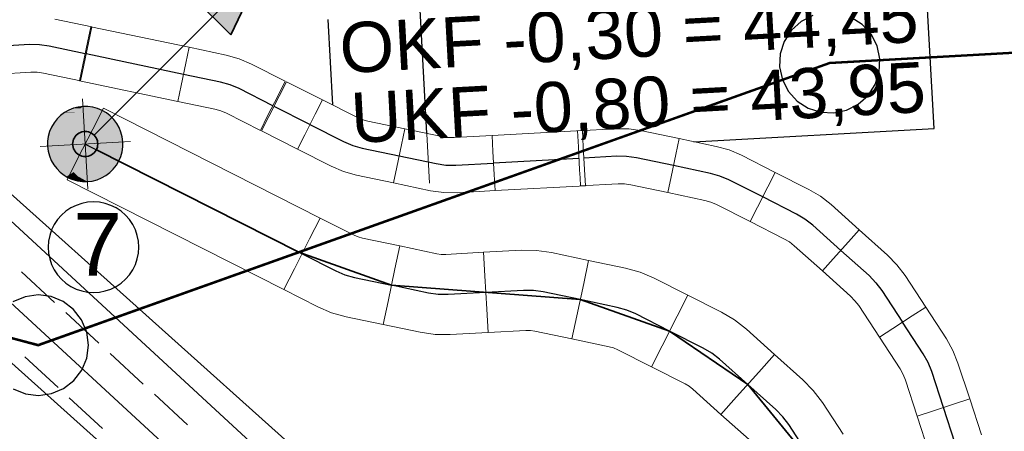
# Model space of a CAD drawing. Extents: x -779 to 790, y -208 to 633.
# Tile 81 of 232: x -128 to -89, y 188 to 205. Entities that reach past the tile are written whole.
import ezdxf
from ezdxf.lldxf.tags import DXFTag

# ---------------------------------------------------------------- set-up
doc = ezdxf.new("R2010")
doc.units = 0
doc.layers.get('0').update_dxf_attribs({"lineweight": 25})
for name, color, linetype, lineweight, true_color in [('01 Höhen im Gebäude - Basis', 7, 'Continuous', 25, 0x848484), ('02 Raster Gebäude-A07F5V4QWF', 7, 'Continuous', 25, 0x848484), ('20 Wasserbecken', 7, 'Continuous', 25, 0x848484), ('20 Zaun innen', 9, 'Continuous', 25, 0x808080), ('ELT Leerrohre', 1, 'Continuous', 35, 0xff0000), ('S_Warmwasser', 1, 'STRICHLINIE2', 35, 0xff0000)]:
    doc.layers.add(name, color=color, linetype=linetype, lineweight=lineweight, true_color=true_color)
for name, color, linetype, lineweight in [('02 Raster Gebäude-A07F5V53WF', 7, 'Continuous', 13), ('SC_Deckendurchbruch', 7, 'Continuous', 25), ('X_Allgemein', 7, 'Continuous', 25), ('X_Text', 7, 'Continuous', 25)]:
    doc.layers.add(name, color=color, linetype=linetype, lineweight=lineweight)
doc.styles.get("Standard").update_dxf_attribs({"font": 'arial.ttf'})
tags = doc.linetypes.add('Strichlinie eng', pattern=[0.115, 0.075, -0.04]).pattern_tags.tags
tags[6:7] = [DXFTag(74, 4), DXFTag(75, 0), DXFTag(340, '0'), DXFTag(46, 1.0), DXFTag(50, 0.0), DXFTag(44, 0.0), DXFTag(45, 0.0)]
tags[4:5] = [DXFTag(74, 4), DXFTag(75, 0), DXFTag(340, '0'), DXFTag(46, 1.0), DXFTag(50, 0.0), DXFTag(44, 0.0), DXFTag(45, 0.0)]
tags = doc.linetypes.add('STRICHLINIE2', pattern=[9.525, 6.35, -3.175]).pattern_tags.tags
tags[6:7] = [DXFTag(74, 4), DXFTag(75, 0), DXFTag(340, '0'), DXFTag(46, 0.0), DXFTag(50, 0.0), DXFTag(44, 0.0), DXFTag(45, 0.0)]
tags[4:5] = [DXFTag(74, 4), DXFTag(75, 0), DXFTag(340, '0'), DXFTag(46, 0.0), DXFTag(50, 0.0), DXFTag(44, 0.0), DXFTag(45, 0.0)]
tags = doc.linetypes.add('Strichpunkt', pattern=[1, 0.5, -0.25, 0, -0.25]).pattern_tags.tags
tags[10:11] = [DXFTag(74, 4), DXFTag(75, 0), DXFTag(340, '0'), DXFTag(46, 1.0), DXFTag(50, 0.0), DXFTag(44, 0.0), DXFTag(45, 0.0)]
tags[8:9] = [DXFTag(74, 4), DXFTag(75, 0), DXFTag(340, '0'), DXFTag(46, 1.0), DXFTag(50, 0.0), DXFTag(44, 0.0), DXFTag(45, 0.0)]
tags[6:7] = [DXFTag(74, 4), DXFTag(75, 0), DXFTag(340, '0'), DXFTag(46, 1.0), DXFTag(50, 0.0), DXFTag(44, 0.0), DXFTag(45, 0.0)]
tags[4:5] = [DXFTag(74, 4), DXFTag(75, 0), DXFTag(340, '0'), DXFTag(46, 1.0), DXFTag(50, 0.0), DXFTag(44, 0.0), DXFTag(45, 0.0)]
tags = doc.linetypes.add('STRICHPUNKT2', pattern=[12.7, 6.35, -3.175, 0, -3.175]).pattern_tags.tags
tags[10:11] = [DXFTag(74, 4), DXFTag(75, 0), DXFTag(340, '0'), DXFTag(46, 0.0), DXFTag(50, 0.0), DXFTag(44, 0.0), DXFTag(45, 0.0)]
tags[8:9] = [DXFTag(74, 4), DXFTag(75, 0), DXFTag(340, '0'), DXFTag(46, 0.0), DXFTag(50, 0.0), DXFTag(44, 0.0), DXFTag(45, 0.0)]
tags[6:7] = [DXFTag(74, 4), DXFTag(75, 0), DXFTag(340, '0'), DXFTag(46, 0.0), DXFTag(50, 0.0), DXFTag(44, 0.0), DXFTag(45, 0.0)]
tags[4:5] = [DXFTag(74, 4), DXFTag(75, 0), DXFTag(340, '0'), DXFTag(46, 0.0), DXFTag(50, 0.0), DXFTag(44, 0.0), DXFTag(45, 0.0)]
tags = doc.linetypes.add('Wipeout_Contour-A07F5V4SWF', pattern=[1, 0, -1]).pattern_tags.tags
tags[6:7] = [DXFTag(74, 4), DXFTag(75, 0), DXFTag(340, '0'), DXFTag(46, 1.0), DXFTag(50, 0.0), DXFTag(44, 0.0), DXFTag(45, 0.0)]
tags[4:5] = [DXFTag(74, 4), DXFTag(75, 0), DXFTag(340, '0'), DXFTag(46, 1.0), DXFTag(50, 0.0), DXFTag(44, 0.0), DXFTag(45, 0.0)]

# ---------------------------------------------------------------- blocks, each defined once
blk = doc.blocks.new('Referenz-A07F5V4VWF', base_point=(-401.415, -176.34))
at = {"color": 0, "linetype": 'ByBlock', "lineweight": -2, "ltscale": 12.5}
for p, q in [((-129.14, 198.692), (-106.666, 178.549)), ((-104.243, 176.378), (-129.14, 198.692)), ((-107.967, 179.716), (-129.14, 198.692)), ((-128.754, 191.631), (-111.305, 175.992))]:
    blk.add_line(p, q, dxfattribs=at)
at = {"layer": '01 Höhen im Gebäude - Basis', "color": 0, "linetype": 'Wipeout_Contour-A07F5V4SWF', "lineweight": -2, "ltscale": 1.625}
for p, q in [((-91.514, 200.51), (-91.824, 206.159)), ((-115.65, 204.856), (-115.464, 201.45)), ((-101.074, 199.987), (-91.514, 200.51))]:
    blk.add_line(p, q, dxfattribs=at)
at = {"layer": '02 Raster Gebäude-A07F5V4QWF', "color": 0, "linetype": 'Strichpunkt', "lineweight": -2, "ltscale": 0.405}
blk.add_line((-111.701, 200.314), (-112.002, 205.825), dxfattribs=at)
at = {"layer": '20 Wasserbecken', "color": 0, "linetype": 'Strichlinie eng', "lineweight": -2, "ltscale": 0.21125}
blk.add_line((-129.14, 198.692), (-104.243, 176.378), dxfattribs=at)
at = {"layer": '20 Wasserbecken', "color": 0, "lineweight": -2}
for p, q in [((-104.243, 176.378), (-129.14, 198.692)), ((-108.755, 178.837), (-129.08, 197.579)), ((-126.522, 193.588), (-127.845, 194.808)), ((-110.357, 177.049), (-128.891, 194.141)), ((-124.757, 191.961), (-126.081, 193.181)), ((-128.754, 191.631), (-111.305, 175.992)), ((-126.384, 190.196), (-127.708, 191.417)), ((-122.993, 190.334), (-124.316, 191.554)), ((-124.62, 188.569), (-125.943, 189.789)), ((-121.228, 188.706), (-122.551, 189.927))]:
    blk.add_line(p, q, dxfattribs=at)
at = {"layer": '01 Höhen im Gebäude - Basis', "color": 0, "linetype": 'ByBlock', "lineweight": -2, "ltscale": 0.21125, "char_height": 2.00026, "attachment_point": 1, "rotation": 3.132}
for s, insert in [('{\\fArial;OKF -0,30 = 44,45}', (-115.233, 204.706)), ('{\\fArial;UKF -0,80 = 43,95}', (-114.787, 201.926))]:
    blk.add_mtext(s, dxfattribs=dict(at, insert=insert))
blk = doc.blocks.new('Referenz-A07F5V59WF', base_point=(-759.499, -206.186))
at = {"layer": '02 Raster Gebäude-A07F5V53WF', "color": 0, "linetype": 'Continuous', "ltscale": 117.000008}
for p, q in [((-111.594, 198.332), (-113.78, 238.269)), ((-95.667, 203.128), (-45.745, 205.86)), ((-127.176, 191.881), (-95.667, 203.128)), ((-160.836, 200.776), (-127.176, 191.881))]:
    blk.add_line(p, q, dxfattribs=at)
at = {"layer": '20 Zaun innen', "color": 0, "linetype": 'Continuous', "lineweight": -2, "ltscale": 225.000015}
for p, q in [((-45.744, 205.88), (-95.671, 203.148)), ((-95.663, 203.108), (-45.745, 205.84)), ((-96.339, 205.011), (-96.804, 204.773)), ((-96.804, 204.773), (-97.191, 204.423)), ((-94.372, 204.652), (-94.811, 204.935)), ((-94.022, 204.265), (-94.372, 204.652)), ((-97.191, 204.423), (-97.474, 203.984)), ((-93.783, 203.8), (-94.022, 204.265)), ((-97.474, 203.984), (-97.634, 203.487)), ((-97.634, 203.487), (-97.66, 202.966)), ((-93.674, 203.29), (-93.783, 203.8)), ((-95.671, 203.148), (-127.177, 191.902)), ((-127.175, 191.86), (-95.663, 203.108)), ((-93.7, 202.768), (-93.674, 203.29)), ((-97.66, 202.966), (-97.55, 202.456)), ((-93.86, 202.271), (-93.7, 202.768)), ((-97.55, 202.456), (-97.312, 201.991)), ((-94.143, 201.833), (-93.86, 202.271)), ((-97.312, 201.991), (-96.962, 201.604)), ((-96.962, 201.604), (-96.523, 201.321)), ((-94.995, 201.244), (-94.53, 201.483)), ((-94.53, 201.483), (-94.143, 201.833)), ((-96.523, 201.321), (-96.026, 201.161)), ((-96.026, 201.161), (-95.505, 201.135)), ((-95.505, 201.135), (-94.995, 201.244)), ((-127.177, 191.902), (-160.84, 200.797)), ((-160.831, 200.754), (-127.175, 191.86)), ((-127.7, 193.811), (-128.182, 193.61)), ((-127.183, 193.881), (-127.7, 193.811)), ((-126.665, 193.815), (-127.183, 193.881)), ((-126.182, 193.617), (-126.665, 193.815)), ((-125.767, 193.3), (-126.182, 193.617)), ((-125.447, 192.887), (-125.767, 193.3)), ((-125.246, 192.405), (-125.447, 192.887)), ((-125.176, 191.888), (-125.246, 192.405)), ((-125.242, 191.37), (-125.176, 191.888)), ((-125.44, 190.887), (-125.242, 191.37)), ((-125.757, 190.472), (-125.44, 190.887)), ((-128.17, 190.146), (-127.687, 189.948)), ((-126.652, 189.951), (-126.17, 190.153)), ((-126.17, 190.153), (-125.757, 190.472)), ((-127.687, 189.948), (-127.169, 189.881)), ((-127.169, 189.881), (-126.652, 189.951))]:
    blk.add_line(p, q, dxfattribs=at)
blk = doc.blocks.new('Einzeiliger Text-A07F5VCPWF', base_point=(-125.784, 194.653))
at = {"color": 0, "lineweight": -2, "insert": (-125.784, 197.153), "char_height": 2.5, "attachment_point": 1}
blk.add_mtext('{\\fArial;7}', dxfattribs=at)
blk = doc.blocks.new('Kreis-A07F5VCRWF', base_point=(-126.779, 193.98))
at = {"color": 0, "linetype": 'ByBlock', "lineweight": -2, "ltscale": 0.25}
for p, q in [((-125.211, 197.572), (-125.442, 197.526)), ((-124.975, 197.587), (-125.211, 197.572)), ((-124.74, 197.572), (-124.975, 197.587)), ((-124.508, 197.526), (-124.74, 197.572)), ((-126.073, 197.214), (-126.25, 197.059)), ((-125.877, 197.346), (-126.073, 197.214)), ((-125.665, 197.45), (-125.877, 197.346)), ((-125.442, 197.526), (-125.665, 197.45)), ((-124.285, 197.45), (-124.508, 197.526)), ((-124.074, 197.346), (-124.285, 197.45)), ((-123.877, 197.214), (-124.074, 197.346)), ((-123.7, 197.059), (-123.877, 197.214)), ((-126.406, 196.882), (-126.537, 196.685)), ((-126.25, 197.059), (-126.406, 196.882)), ((-123.544, 196.882), (-123.7, 197.059)), ((-123.413, 196.685), (-123.544, 196.882)), ((-126.641, 196.474), (-126.717, 196.25)), ((-126.537, 196.685), (-126.641, 196.474)), ((-123.309, 196.474), (-123.413, 196.685)), ((-123.233, 196.25), (-123.309, 196.474)), ((-126.763, 196.019), (-126.779, 195.784)), ((-126.717, 196.25), (-126.763, 196.019)), ((-123.187, 196.019), (-123.233, 196.25)), ((-123.172, 195.784), (-123.187, 196.019)), ((-126.779, 195.784), (-126.763, 195.548)), ((-123.187, 195.548), (-123.172, 195.784)), ((-126.763, 195.548), (-126.717, 195.317)), ((-126.717, 195.317), (-126.641, 195.094)), ((-123.309, 195.094), (-123.233, 195.317)), ((-123.233, 195.317), (-123.187, 195.548)), ((-126.641, 195.094), (-126.537, 194.882)), ((-126.537, 194.882), (-126.406, 194.686)), ((-123.544, 194.686), (-123.413, 194.882)), ((-123.413, 194.882), (-123.309, 195.094)), ((-126.406, 194.686), (-126.25, 194.509)), ((-126.25, 194.509), (-126.073, 194.353)), ((-123.877, 194.353), (-123.7, 194.509)), ((-123.7, 194.509), (-123.544, 194.686)), ((-126.073, 194.353), (-125.877, 194.222)), ((-125.877, 194.222), (-125.665, 194.118)), ((-125.665, 194.118), (-125.442, 194.042)), ((-125.442, 194.042), (-125.211, 193.996)), ((-124.74, 193.996), (-124.508, 194.042)), ((-124.508, 194.042), (-124.285, 194.118)), ((-124.285, 194.118), (-124.074, 194.222)), ((-124.074, 194.222), (-123.877, 194.353)), ((-125.211, 193.996), (-124.975, 193.98)), ((-124.975, 193.98), (-124.74, 193.996))]:
    blk.add_line(p, q, dxfattribs=at)

msp = doc.modelspace()

# ---------------------------------------------------------------- linework, layer by layer
at = {"layer": 'ELT Leerrohre', "color": 1, "lineweight": 13, "true_color": 0xff0000}
for p, q in [((-125.043, 204.56), (-126.517, 204.87)), ((-125.213, 203.938), (-125.08, 204.568)), ((-125.175, 203.93), (-125.043, 204.56)), ((-121.166, 203.746), (-125.08, 204.568)), ((-125.4, 203.046), (-125.213, 203.938)), ((-125.363, 203.038), (-125.175, 203.93)), ((-121.298, 203.115), (-121.166, 203.746)), ((-121.298, 203.115), (-121.166, 203.746)), ((-119.692, 203.436), (-121.166, 203.746)), ((-119.175, 203.292), (-119.692, 203.436)), ((-125.533, 202.415), (-125.4, 203.046)), ((-125.495, 202.407), (-125.363, 203.038)), ((-121.486, 202.223), (-121.298, 203.115)), ((-121.486, 202.223), (-121.298, 203.115)), ((-118.682, 203.081), (-119.175, 203.292)), ((-117.339, 202.4), (-118.682, 203.081)), ((-128.967, 202.673), (-127.464, 202.755)), ((-127.215, 202.752), (-127.464, 202.755)), ((-126.969, 202.717), (-127.215, 202.752)), ((-126.969, 202.717), (-125.495, 202.407)), ((-125.533, 202.415), (-121.618, 201.593)), ((-117.63, 201.826), (-117.339, 202.4)), ((-117.583, 201.802), (-117.292, 202.377)), ((-115.864, 201.653), (-117.292, 202.377)), ((-121.618, 201.593), (-121.486, 202.223)), ((-121.618, 201.593), (-121.486, 202.223)), ((-121.618, 201.593), (-120.144, 201.283)), ((-118.042, 201.013), (-117.63, 201.826)), ((-117.995, 200.989), (-117.583, 201.802)), ((-116.156, 201.079), (-115.864, 201.653)), ((-115.864, 201.653), (-116.156, 201.079)), ((-114.521, 200.973), (-115.864, 201.653)), ((-124.583, 201.322), (-125.006, 200.486)), ((-115.948, 196.947), (-124.583, 201.322)), ((-119.905, 201.216), (-120.144, 201.283)), ((-119.676, 201.118), (-119.905, 201.216)), ((-119.676, 201.118), (-118.333, 200.438)), ((-116.568, 200.266), (-116.156, 201.079)), ((-116.156, 201.079), (-116.568, 200.266)), ((-118.333, 200.438), (-118.042, 201.013)), ((-118.286, 200.414), (-117.995, 200.989)), ((-114.521, 200.973), (-114.292, 200.875)), ((-114.292, 200.875), (-114.053, 200.808)), ((-112.579, 200.499), (-114.053, 200.808)), ((-125.006, 200.486), (-125.606, 199.303)), ((-118.286, 200.414), (-116.859, 199.691)), ((-112.579, 200.499), (-112.712, 199.868)), ((-112.579, 200.499), (-112.712, 199.868)), ((-111.106, 200.189), (-112.579, 200.499)), ((-105.513, 200.43), (-109.107, 200.233)), ((-104.205, 200.502), (-105.709, 200.42)), ((-105.674, 199.776), (-105.709, 200.42)), ((-105.495, 200.11), (-105.513, 200.43)), ((-103.669, 200.496), (-104.205, 200.502)), ((-103.138, 200.42), (-103.669, 200.496)), ((-101.664, 200.111), (-103.138, 200.42)), ((-116.859, 199.691), (-116.568, 200.266)), ((-116.568, 200.266), (-116.859, 199.691)), ((-111.106, 200.189), (-110.859, 200.154)), ((-110.859, 200.154), (-110.611, 200.151)), ((-109.107, 200.233), (-110.611, 200.151)), ((-109.107, 200.233), (-109.072, 199.59)), ((-109.072, 199.59), (-109.107, 200.233)), ((-105.477, 199.787), (-105.495, 200.107)), ((-101.797, 199.48), (-101.664, 200.111)), ((-101.797, 199.48), (-101.664, 200.111)), ((-100.19, 199.801), (-101.664, 200.111)), ((-116.859, 199.691), (-115.515, 199.01)), ((-112.712, 199.868), (-112.899, 198.976)), ((-112.712, 199.868), (-112.899, 198.976)), ((-109.072, 199.59), (-109.022, 198.68)), ((-109.022, 198.68), (-109.072, 199.59)), ((-105.624, 198.866), (-105.674, 199.776)), ((-105.428, 198.877), (-105.477, 199.787)), ((-99.674, 199.657), (-100.19, 199.801)), ((-99.181, 199.446), (-99.674, 199.657)), ((-125.606, 199.303), (-126.029, 198.467)), ((-101.984, 198.588), (-101.797, 199.48)), ((-101.984, 198.588), (-101.797, 199.48)), ((-97.837, 198.765), (-99.181, 199.446)), ((-115.515, 199.01), (-115.022, 198.8)), ((-115.022, 198.8), (-114.506, 198.655)), ((-112.899, 198.976), (-113.032, 198.346)), ((-112.899, 198.976), (-113.032, 198.346)), ((-105.606, 198.546), (-105.624, 198.866)), ((-105.392, 198.233), (-105.428, 198.877)), ((-98.128, 198.191), (-97.837, 198.765)), ((-98.128, 198.191), (-97.837, 198.765)), ((-96.494, 198.085), (-97.837, 198.765)), ((-126.029, 198.467), (-117.394, 194.093)), ((-114.506, 198.655), (-113.032, 198.346)), ((-113.032, 198.346), (-111.558, 198.036)), ((-109.022, 198.68), (-108.987, 198.037)), ((-108.987, 198.037), (-109.022, 198.68)), ((-105.589, 198.223), (-105.606, 198.543)), ((-102.117, 197.958), (-101.984, 198.588)), ((-102.117, 197.958), (-101.984, 198.588)), ((-111.558, 198.036), (-111.027, 197.96)), ((-111.027, 197.96), (-110.491, 197.954)), ((-110.491, 197.954), (-108.987, 198.037)), ((-108.987, 198.037), (-105.392, 198.233)), ((-105.589, 198.223), (-104.085, 198.305)), ((-103.837, 198.303), (-104.085, 198.305)), ((-103.59, 198.268), (-103.837, 198.303)), ((-103.59, 198.268), (-102.117, 197.958)), ((-102.117, 197.958), (-100.643, 197.648)), ((-98.54, 197.378), (-98.128, 198.191)), ((-98.54, 197.378), (-98.128, 198.191)), ((-96.032, 197.812), (-96.494, 198.085)), ((-100.404, 197.581), (-100.643, 197.648)), ((-100.175, 197.484), (-100.404, 197.581)), ((-95.61, 197.481), (-96.032, 197.812)), ((-100.175, 197.484), (-98.832, 196.803)), ((-98.832, 196.803), (-98.54, 197.378)), ((-98.832, 196.803), (-98.54, 197.378)), ((-94.489, 196.476), (-95.61, 197.481)), ((-115.948, 196.947), (-116.371, 196.111)), ((-115.948, 196.947), (-116.371, 196.111)), ((-114.604, 196.266), (-115.948, 196.947)), ((-98.832, 196.803), (-97.488, 196.122)), ((-94.489, 196.476), (-94.919, 195.996)), ((-94.919, 195.996), (-94.489, 196.476)), ((-93.367, 195.47), (-94.489, 196.476)), ((-116.371, 196.111), (-116.97, 194.929)), ((-116.371, 196.111), (-116.97, 194.929)), ((-114.604, 196.266), (-114.436, 196.195)), ((-114.436, 196.195), (-114.26, 196.145)), ((-112.786, 195.836), (-114.26, 196.145)), ((-97.274, 195.996), (-97.488, 196.122)), ((-97.079, 195.842), (-97.274, 195.996)), ((-94.919, 195.996), (-95.527, 195.317)), ((-95.527, 195.317), (-94.919, 195.996)), ((-112.979, 194.918), (-112.786, 195.836)), ((-112.786, 195.836), (-112.979, 194.918)), ((-111.312, 195.526), (-112.786, 195.836)), ((-107.94, 195.663), (-109.444, 195.58)), ((-107.338, 195.656), (-107.94, 195.663)), ((-106.743, 195.571), (-107.338, 195.656)), ((-97.079, 195.842), (-95.957, 194.837)), ((-111.131, 195.5), (-111.312, 195.526)), ((-110.948, 195.498), (-111.131, 195.5)), ((-109.444, 195.58), (-110.948, 195.498)), ((-109.393, 194.644), (-109.444, 195.58)), ((-109.393, 194.644), (-109.444, 195.58)), ((-105.269, 195.261), (-106.743, 195.571)), ((-105.462, 194.344), (-105.269, 195.261)), ((-105.462, 194.344), (-105.269, 195.261)), ((-103.795, 194.952), (-105.269, 195.261)), ((-95.527, 195.317), (-95.957, 194.837)), ((-95.957, 194.837), (-95.527, 195.317)), ((-93.367, 195.47), (-92.992, 195.087)), ((-116.97, 194.929), (-117.394, 194.093)), ((-116.97, 194.929), (-117.394, 194.093)), ((-113.251, 193.621), (-112.979, 194.918)), ((-112.979, 194.918), (-113.251, 193.621)), ((-103.216, 194.79), (-103.795, 194.952)), ((-95.957, 194.837), (-94.836, 193.832)), ((-92.992, 195.087), (-92.67, 194.658)), ((-109.32, 193.321), (-109.393, 194.644)), ((-109.32, 193.321), (-109.393, 194.644)), ((-102.662, 194.553), (-103.216, 194.79)), ((-101.319, 193.873), (-102.662, 194.553)), ((-91.847, 193.397), (-92.67, 194.658)), ((-117.394, 194.093), (-116.051, 193.412)), ((-105.734, 193.047), (-105.462, 194.344)), ((-105.734, 193.047), (-105.462, 194.344)), ((-101.742, 193.037), (-101.319, 193.873)), ((-101.742, 193.037), (-101.319, 193.873)), ((-99.975, 193.192), (-101.319, 193.873)), ((-94.836, 193.832), (-94.662, 193.654)), ((-94.662, 193.654), (-94.513, 193.456)), ((-116.051, 193.412), (-115.497, 193.176)), ((-113.444, 192.704), (-113.251, 193.621)), ((-113.251, 193.621), (-113.444, 192.704)), ((-109.269, 192.385), (-109.32, 193.321)), ((-109.269, 192.385), (-109.32, 193.321)), ((-94.513, 193.456), (-93.69, 192.195)), ((-92.387, 193.045), (-91.847, 193.397)), ((-91.847, 193.397), (-92.387, 193.045)), ((-91.024, 192.136), (-91.847, 193.397)), ((-115.497, 193.176), (-114.918, 193.014)), ((-114.918, 193.014), (-113.444, 192.704)), ((-105.927, 192.13), (-105.734, 193.047)), ((-105.927, 192.13), (-105.734, 193.047)), ((-102.341, 191.854), (-101.742, 193.037)), ((-102.341, 191.854), (-101.742, 193.037)), ((-99.458, 192.886), (-99.975, 193.192)), ((-98.984, 192.514), (-99.458, 192.886)), ((-93.15, 192.547), (-92.387, 193.045)), ((-92.387, 193.045), (-93.15, 192.547)), ((-113.444, 192.704), (-111.97, 192.394)), ((-109.269, 192.385), (-107.765, 192.467)), ((-107.582, 192.465), (-107.765, 192.467)), ((-107.401, 192.439), (-107.582, 192.465)), ((-97.863, 191.509), (-98.984, 192.514)), ((-93.69, 192.195), (-93.15, 192.547)), ((-93.15, 192.547), (-93.69, 192.195)), ((-111.374, 192.309), (-111.97, 192.394)), ((-110.773, 192.303), (-111.374, 192.309)), ((-110.773, 192.303), (-109.269, 192.385)), ((-107.401, 192.439), (-105.927, 192.13)), ((-105.927, 192.13), (-104.453, 191.82)), ((-93.69, 192.195), (-92.866, 190.933)), ((-90.761, 191.669), (-91.024, 192.136)), ((-104.277, 191.771), (-104.453, 191.82)), ((-104.108, 191.699), (-104.277, 191.771)), ((-104.108, 191.699), (-102.765, 191.018)), ((-102.765, 191.018), (-102.341, 191.854)), ((-102.765, 191.018), (-102.341, 191.854)), ((-98.488, 190.811), (-97.863, 191.509)), ((-98.488, 190.811), (-97.863, 191.509)), ((-96.741, 190.504), (-97.863, 191.509)), ((-90.561, 191.171), (-90.761, 191.669)), ((-102.765, 191.018), (-101.422, 190.338)), ((-92.744, 190.717), (-92.866, 190.933)), ((-90.092, 189.74), (-90.561, 191.171)), ((-99.373, 189.824), (-98.488, 190.811)), ((-99.373, 189.824), (-98.488, 190.811)), ((-96.32, 190.074), (-96.741, 190.504)), ((-92.652, 190.486), (-92.744, 190.717)), ((-101.264, 190.244), (-101.422, 190.338)), ((-101.12, 190.131), (-101.264, 190.244)), ((-101.12, 190.131), (-99.998, 189.126)), ((-92.652, 190.486), (-92.183, 189.055)), ((-99.998, 189.126), (-99.373, 189.824)), ((-99.998, 189.126), (-99.373, 189.824)), ((-95.959, 189.593), (-96.32, 190.074)), ((-90.705, 189.539), (-90.092, 189.74)), ((-90.705, 189.539), (-90.092, 189.74)), ((-89.624, 188.308), (-90.092, 189.74)), ((-95.136, 188.332), (-95.959, 189.593)), ((-91.571, 189.256), (-90.705, 189.539)), ((-91.571, 189.256), (-90.705, 189.539)), ((-99.998, 189.126), (-98.877, 188.121)), ((-92.183, 189.055), (-91.571, 189.256)), ((-92.183, 189.055), (-91.571, 189.256)), ((-92.183, 189.055), (-91.715, 187.624))]:
    msp.add_line(p, q, dxfattribs=at)
at = {"layer": 'ELT Leerrohre', "color": 1, "linetype": 'STRICHPUNKT2', "lineweight": 25, "ltscale": 0.25, "true_color": 0xff0000}
for p, q in [((-127.524, 203.853), (-129.027, 203.771)), ((-127.131, 203.849), (-127.524, 203.853)), ((-126.743, 203.794), (-127.131, 203.849)), ((-125.306, 203.492), (-126.743, 203.794)), ((-121.392, 202.669), (-125.269, 203.484)), ((-119.918, 202.359), (-121.392, 202.669)), ((-119.54, 202.254), (-119.918, 202.359)), ((-119.179, 202.1), (-119.54, 202.254)), ((-117.836, 201.419), (-119.179, 202.1)), ((-116.362, 200.672), (-117.789, 201.395)), ((-116.362, 200.672), (-115.018, 199.992)), ((-115.018, 199.992), (-114.657, 199.838)), ((-125.306, 199.895), (-116.671, 195.52)), ((-114.657, 199.838), (-114.279, 199.732)), ((-114.279, 199.732), (-112.806, 199.422)), ((-112.806, 199.422), (-111.332, 199.112)), ((-110.551, 199.053), (-109.047, 199.135)), ((-105.649, 199.321), (-109.047, 199.135)), ((-104.145, 199.404), (-105.453, 199.332)), ((-103.753, 199.399), (-104.145, 199.404)), ((-103.364, 199.344), (-103.753, 199.399)), ((-101.89, 199.034), (-103.364, 199.344)), ((-111.332, 199.112), (-110.943, 199.057)), ((-110.943, 199.057), (-110.551, 199.053)), ((-100.417, 198.725), (-101.89, 199.034)), ((-100.039, 198.619), (-100.417, 198.725)), ((-99.678, 198.465), (-100.039, 198.619)), ((-98.334, 197.784), (-99.678, 198.465)), ((-96.991, 197.104), (-98.334, 197.784)), ((-96.653, 196.904), (-96.991, 197.104)), ((-96.345, 196.662), (-96.653, 196.904)), ((-95.223, 195.656), (-96.345, 196.662)), ((-95.223, 195.656), (-94.102, 194.651)), ((-116.671, 195.52), (-115.328, 194.839)), ((-115.328, 194.839), (-114.967, 194.685)), ((-114.967, 194.685), (-114.589, 194.579)), ((-114.589, 194.579), (-113.115, 194.27)), ((-94.102, 194.651), (-93.827, 194.371)), ((-111.641, 193.96), (-113.115, 194.27)), ((-107.853, 194.065), (-109.356, 193.983)), ((-107.46, 194.061), (-107.853, 194.065)), ((-107.072, 194.005), (-107.46, 194.061)), ((-93.827, 194.371), (-93.592, 194.057)), ((-93.592, 194.057), (-92.768, 192.796)), ((-111.253, 193.905), (-111.641, 193.96)), ((-110.86, 193.9), (-111.253, 193.905)), ((-109.356, 193.983), (-110.86, 193.9)), ((-105.598, 193.696), (-107.072, 194.005)), ((-104.124, 193.386), (-105.598, 193.696)), ((-103.746, 193.28), (-104.124, 193.386)), ((-103.385, 193.126), (-103.746, 193.28)), ((-102.042, 192.445), (-103.385, 193.126)), ((-91.945, 191.535), (-92.768, 192.796)), ((-100.699, 191.765), (-102.042, 192.445)), ((-100.361, 191.565), (-100.699, 191.765)), ((-100.052, 191.323), (-100.361, 191.565)), ((-98.931, 190.318), (-100.052, 191.323)), ((-91.753, 191.193), (-91.945, 191.535)), ((-91.606, 190.829), (-91.753, 191.193)), ((-91.138, 189.397), (-91.606, 190.829)), ((-97.809, 189.313), (-98.931, 190.318)), ((-90.669, 187.966), (-91.138, 189.397)), ((-97.535, 189.032), (-97.809, 189.313)), ((-97.299, 188.718), (-97.535, 189.032)), ((-96.476, 187.457), (-97.299, 188.718))]:
    msp.add_line(p, q, dxfattribs=at)
at = {"layer": 'S_Warmwasser', "linetype": 'Continuous'}
for p, q in [((-124.952, 200.248), (-118.235, 206.964)), ((-119.503, 204.245), (-118.235, 206.964)), ((-119.503, 204.245), (-120.954, 205.696)), ((-125.555, 200.327), (-125.61, 200.291)), ((-125.497, 200.356), (-125.555, 200.327)), ((-125.435, 200.377), (-125.497, 200.356)), ((-125.371, 200.39), (-125.435, 200.377)), ((-125.305, 200.394), (-125.371, 200.39)), ((-125.24, 200.39), (-125.305, 200.394)), ((-125.176, 200.377), (-125.24, 200.39)), ((-125.114, 200.356), (-125.176, 200.377)), ((-125.055, 200.327), (-125.114, 200.356)), ((-125.001, 200.291), (-125.055, 200.327)), ((-125.801, 199.959), (-125.805, 199.894)), ((-125.788, 200.024), (-125.801, 199.959)), ((-125.767, 200.086), (-125.788, 200.024)), ((-125.738, 200.144), (-125.767, 200.086)), ((-125.702, 200.199), (-125.738, 200.144)), ((-125.659, 200.248), (-125.702, 200.199)), ((-125.61, 200.291), (-125.659, 200.248)), ((-124.952, 200.248), (-125.001, 200.291)), ((-124.909, 200.199), (-124.952, 200.248)), ((-124.872, 200.144), (-124.909, 200.199)), ((-124.843, 200.086), (-124.872, 200.144)), ((-124.822, 200.024), (-124.843, 200.086)), ((-124.81, 199.959), (-124.822, 200.024)), ((-124.805, 199.894), (-124.81, 199.959)), ((-125.805, 199.894), (-125.801, 199.829)), ((-125.801, 199.829), (-125.788, 199.765)), ((-125.788, 199.765), (-125.767, 199.703)), ((-125.767, 199.703), (-125.738, 199.644)), ((-125.738, 199.644), (-125.702, 199.59)), ((-125.702, 199.59), (-125.659, 199.541)), ((-125.659, 199.541), (-125.61, 199.498)), ((-125.001, 199.498), (-124.952, 199.541)), ((-124.952, 199.541), (-124.909, 199.59)), ((-124.909, 199.59), (-124.872, 199.644)), ((-124.872, 199.644), (-124.843, 199.703)), ((-124.843, 199.703), (-124.822, 199.765)), ((-124.822, 199.765), (-124.81, 199.829)), ((-124.81, 199.829), (-124.805, 199.894)), ((-125.61, 199.498), (-125.555, 199.461)), ((-125.555, 199.461), (-125.497, 199.432)), ((-125.497, 199.432), (-125.435, 199.411)), ((-125.435, 199.411), (-125.371, 199.398)), ((-125.371, 199.398), (-125.305, 199.394)), ((-125.305, 199.394), (-125.24, 199.398)), ((-125.24, 199.398), (-125.176, 199.411)), ((-125.176, 199.411), (-125.114, 199.432)), ((-125.114, 199.432), (-125.055, 199.461)), ((-125.055, 199.461), (-125.001, 199.498))]:
    msp.add_line(p, q, dxfattribs=at)
at = {"layer": 'S_Warmwasser', "ltscale": 0.35}
for p, q in [((-124.859, 199.668), (-116.799, 195.585)), ((-116.799, 195.585), (-113.115, 194.27)), ((-113.115, 194.27), (-105.598, 193.696)), ((-105.598, 193.696), (-102.042, 192.445)), ((-102.042, 192.445), (-98.931, 190.318)), ((-98.931, 190.318), (-96.064, 186.826))]:
    msp.add_line(p, q, dxfattribs=at)
at = {"layer": 'S_Warmwasser', "linetype": 'Continuous'}
msp.add_solid([(-119.503, 204.245), (-118.827, 205.696), (-120.954, 205.696)], dxfattribs=at)
at = {"layer": 'SC_Deckendurchbruch', "linetype": 'STRICHPUNKT2', "lineweight": 18, "ltscale": 0.18}
for p, q in [((-125.202, 198.097), (-125.408, 201.691)), ((-127.102, 199.791), (-123.508, 199.997))]:
    msp.add_line(p, q, dxfattribs=at)
at = {"layer": 'SC_Deckendurchbruch'}
for p, q in [((-126.128, 201.148), (-126.285, 201.03)), ((-125.958, 201.245), (-126.128, 201.148)), ((-125.776, 201.318), (-125.958, 201.245)), ((-125.586, 201.368), (-125.776, 201.318)), ((-125.391, 201.392), (-125.586, 201.368)), ((-125.195, 201.39), (-125.391, 201.392)), ((-125.001, 201.363), (-125.195, 201.39)), ((-124.811, 201.311), (-125.001, 201.363)), ((-124.631, 201.234), (-124.811, 201.311)), ((-124.462, 201.134), (-124.631, 201.234)), ((-124.307, 201.014), (-124.462, 201.134)), ((-126.546, 200.738), (-126.645, 200.569)), ((-126.425, 200.892), (-126.546, 200.738)), ((-126.285, 201.03), (-126.425, 200.892)), ((-124.169, 200.874), (-124.307, 201.014)), ((-124.051, 200.717), (-124.169, 200.874)), ((-123.955, 200.547), (-124.051, 200.717)), ((-126.722, 200.388), (-126.774, 200.199)), ((-126.645, 200.569), (-126.722, 200.388)), ((-123.881, 200.365), (-123.955, 200.547)), ((-123.832, 200.175), (-123.881, 200.365)), ((-126.801, 200.005), (-126.803, 199.808)), ((-126.774, 200.199), (-126.801, 200.005)), ((-123.808, 199.98), (-123.832, 200.175)), ((-123.809, 199.784), (-123.808, 199.98)), ((-126.803, 199.808), (-126.779, 199.614)), ((-126.779, 199.614), (-126.73, 199.424)), ((-123.889, 199.4), (-123.837, 199.589)), ((-123.837, 199.589), (-123.809, 199.784)), ((-126.73, 199.424), (-126.656, 199.242)), ((-126.656, 199.242), (-126.559, 199.071)), ((-124.065, 199.051), (-123.965, 199.22)), ((-123.965, 199.22), (-123.889, 199.4)), ((-126.559, 199.071), (-126.441, 198.914)), ((-126.441, 198.914), (-126.304, 198.775)), ((-126.304, 198.775), (-126.149, 198.654)), ((-124.482, 198.64), (-124.326, 198.758)), ((-124.326, 198.758), (-124.186, 198.896)), ((-124.186, 198.896), (-124.065, 199.051)), ((-126.149, 198.654), (-125.98, 198.554)), ((-125.98, 198.554), (-125.799, 198.478)), ((-125.799, 198.478), (-125.61, 198.425)), ((-125.61, 198.425), (-125.416, 198.398)), ((-125.416, 198.398), (-125.22, 198.397)), ((-125.22, 198.397), (-125.025, 198.421)), ((-125.025, 198.421), (-124.835, 198.47)), ((-124.835, 198.47), (-124.653, 198.543)), ((-124.653, 198.543), (-124.482, 198.64))]:
    msp.add_line(p, q, dxfattribs=at)
for points in [[(-125.946, 200.892), (-126.425, 200.892), (-125.731, 201.148)], [(-126.425, 200.892), (-125.731, 201.148), (-126.128, 201.148)], [(-125.731, 201.148), (-126.128, 201.148), (-125.73, 201.15)], [(-126.128, 201.148), (-125.73, 201.15), (-126.125, 201.15)], [(-125.73, 201.15), (-126.125, 201.15), (-125.494, 201.318)], [(-126.125, 201.15), (-125.494, 201.318), (-125.776, 201.318)], [(-125.494, 201.318), (-125.776, 201.318), (-125.391, 201.392)], [(-126.123, 200.569), (-126.645, 200.569), (-125.997, 200.831)], [(-126.645, 200.569), (-125.997, 200.831), (-126.466, 200.831)], [(-125.997, 200.831), (-126.466, 200.831), (-125.946, 200.892)], [(-126.466, 200.831), (-125.946, 200.892), (-126.425, 200.892)], [(-126.227, 200.199), (-126.774, 200.199), (-126.177, 200.456)], [(-126.774, 200.199), (-126.177, 200.456), (-126.684, 200.456)], [(-126.177, 200.456), (-126.684, 200.456), (-126.123, 200.569)], [(-126.684, 200.456), (-126.123, 200.569), (-126.645, 200.569)], [(-126.243, 199.808), (-126.803, 199.808), (-126.257, 200.048)], [(-126.803, 199.808), (-126.257, 200.048), (-126.785, 200.048)], [(-126.257, 200.048), (-126.785, 200.048), (-126.227, 200.199)], [(-126.785, 200.048), (-126.227, 200.199), (-126.774, 200.199)], [(-126.769, 199.633), (-126.243, 199.808), (-126.803, 199.808)], [(-126.233, 199.633), (-126.769, 199.633), (-126.243, 199.808)], [(-126.73, 199.424), (-126.233, 199.633), (-126.769, 199.633)], [(-126.167, 199.424), (-126.73, 199.424), (-126.233, 199.633)], [(-126.639, 199.236), (-126.167, 199.424), (-126.73, 199.424)], [(-126.107, 199.236), (-126.639, 199.236), (-126.167, 199.424)], [(-126.559, 199.071), (-126.107, 199.236), (-126.639, 199.236)], [(-126.003, 199.071), (-126.559, 199.071), (-126.107, 199.236)], [(-126.398, 198.884), (-126.003, 199.071), (-126.559, 199.071)], [(-125.885, 198.884), (-126.398, 198.884), (-126.003, 199.071)], [(-126.304, 198.775), (-125.885, 198.884), (-126.398, 198.884)], [(-125.77, 198.775), (-126.304, 198.775), (-125.885, 198.884)], [(-126.044, 198.598), (-125.77, 198.775), (-126.304, 198.775)], [(-125.583, 198.598), (-126.044, 198.598), (-125.77, 198.775)], [(-125.98, 198.554), (-125.583, 198.598), (-126.044, 198.598)], [(-125.504, 198.554), (-125.98, 198.554), (-125.583, 198.598)], [(-125.61, 198.425), (-125.504, 198.554), (-125.98, 198.554)], [(-125.272, 198.425), (-125.61, 198.425), (-125.504, 198.554)], [(-125.22, 198.397), (-125.272, 198.425), (-125.61, 198.425)]]:
    msp.add_solid(points, dxfattribs=at)
at = {"layer": 'SC_Deckendurchbruch', "color": 7, "true_color": 0xffffff}
for points in [[(-126.335, 200.985), (-124.276, 200.985), (-126.201, 201.097)], [(-126.201, 201.097), (-124.41, 201.097), (-126.055, 201.193)], [(-124.276, 200.985), (-126.201, 201.097), (-124.41, 201.097)], [(-126.055, 201.193), (-124.555, 201.193), (-125.899, 201.272)], [(-124.41, 201.097), (-126.055, 201.193), (-124.555, 201.193)], [(-125.899, 201.272), (-124.711, 201.272), (-125.735, 201.331)], [(-124.555, 201.193), (-125.899, 201.272), (-124.711, 201.272)], [(-125.735, 201.331), (-124.875, 201.331), (-125.566, 201.371)], [(-124.711, 201.272), (-125.735, 201.331), (-124.875, 201.331)], [(-125.566, 201.371), (-125.045, 201.371), (-125.393, 201.392)], [(-124.875, 201.331), (-125.566, 201.371), (-125.045, 201.371)], [(-125.045, 201.371), (-125.393, 201.392), (-125.218, 201.392)], [(-126.646, 200.567), (-123.965, 200.567), (-126.559, 200.718)], [(-126.559, 200.718), (-124.052, 200.718), (-126.454, 200.858)], [(-123.965, 200.567), (-126.559, 200.718), (-124.052, 200.718)], [(-126.454, 200.858), (-124.156, 200.858), (-126.335, 200.985)], [(-124.052, 200.718), (-126.454, 200.858), (-124.156, 200.858)], [(-124.156, 200.858), (-126.335, 200.985), (-124.276, 200.985)], [(-126.765, 200.24), (-123.846, 200.24), (-126.715, 200.407)], [(-126.715, 200.407), (-123.896, 200.407), (-126.646, 200.567)], [(-123.846, 200.24), (-126.715, 200.407), (-123.896, 200.407)], [(-123.896, 200.407), (-126.646, 200.567), (-123.965, 200.567)], [(-126.805, 199.894), (-123.805, 199.894), (-126.795, 200.068)], [(-126.795, 200.068), (-123.815, 200.068), (-126.765, 200.24)], [(-123.805, 199.894), (-126.795, 200.068), (-123.815, 200.068)], [(-123.815, 200.068), (-126.765, 200.24), (-123.846, 200.24)], [(-126.795, 199.72), (-123.815, 199.72), (-126.805, 199.894)], [(-123.815, 199.72), (-126.805, 199.894), (-123.805, 199.894)], [(-126.765, 199.548), (-123.846, 199.548), (-126.795, 199.72)], [(-123.846, 199.548), (-126.795, 199.72), (-123.815, 199.72)], [(-126.715, 199.381), (-123.896, 199.381), (-126.765, 199.548)], [(-123.896, 199.381), (-126.765, 199.548), (-123.846, 199.548)], [(-126.646, 199.221), (-123.965, 199.221), (-126.715, 199.381)], [(-123.965, 199.221), (-126.715, 199.381), (-123.896, 199.381)], [(-126.715, 199.381), (-123.896, 199.381), (-126.715, 199.381)], [(-123.896, 199.381), (-126.715, 199.381), (-123.896, 199.381)], [(-126.559, 199.07), (-124.052, 199.07), (-126.646, 199.221)], [(-124.052, 199.07), (-126.646, 199.221), (-123.965, 199.221)], [(-126.454, 198.93), (-124.156, 198.93), (-126.559, 199.07)], [(-124.156, 198.93), (-126.559, 199.07), (-124.052, 199.07)], [(-126.335, 198.803), (-124.276, 198.803), (-126.454, 198.93)], [(-124.276, 198.803), (-126.454, 198.93), (-124.156, 198.93)], [(-126.201, 198.691), (-124.41, 198.691), (-126.335, 198.803)], [(-124.41, 198.691), (-126.335, 198.803), (-124.276, 198.803)], [(-126.055, 198.595), (-124.555, 198.595), (-126.201, 198.691)], [(-124.555, 198.595), (-126.201, 198.691), (-124.41, 198.691)], [(-125.899, 198.517), (-124.711, 198.517), (-126.055, 198.595)], [(-124.711, 198.517), (-126.055, 198.595), (-124.555, 198.595)], [(-125.735, 198.457), (-124.875, 198.457), (-125.899, 198.517)], [(-124.875, 198.457), (-125.899, 198.517), (-124.711, 198.517)], [(-125.566, 198.417), (-125.045, 198.417), (-125.735, 198.457)], [(-125.045, 198.417), (-125.735, 198.457), (-124.875, 198.457)], [(-125.393, 198.397), (-125.218, 198.397), (-125.566, 198.417)], [(-125.218, 198.397), (-125.566, 198.417), (-125.045, 198.417)]]:
    msp.add_solid(points, dxfattribs=at)

# ---------------------------------------------------------------- block references
at = {"color": 8, "lineweight": 25, "ltscale": 1250, "true_color": 0x808080}
msp.add_blockref('Referenz-A07F5V59WF', (-759.499, -206.186), dxfattribs=at)
at = {"color": 8, "lineweight": 25, "ltscale": 12.5, "true_color": 0x808080}
msp.add_blockref('Referenz-A07F5V4VWF', (-401.415, -176.34), dxfattribs=at)
at = {"layer": 'X_Allgemein', "ltscale": 0.25}
msp.add_blockref('Kreis-A07F5VCRWF', (-126.779, 193.98), dxfattribs=at)
at = {"layer": 'X_Text', "ltscale": 0.25}
msp.add_blockref('Einzeiliger Text-A07F5VCPWF', (-125.784, 194.653), dxfattribs=at)

doc.saveas('drawing.dxf')
